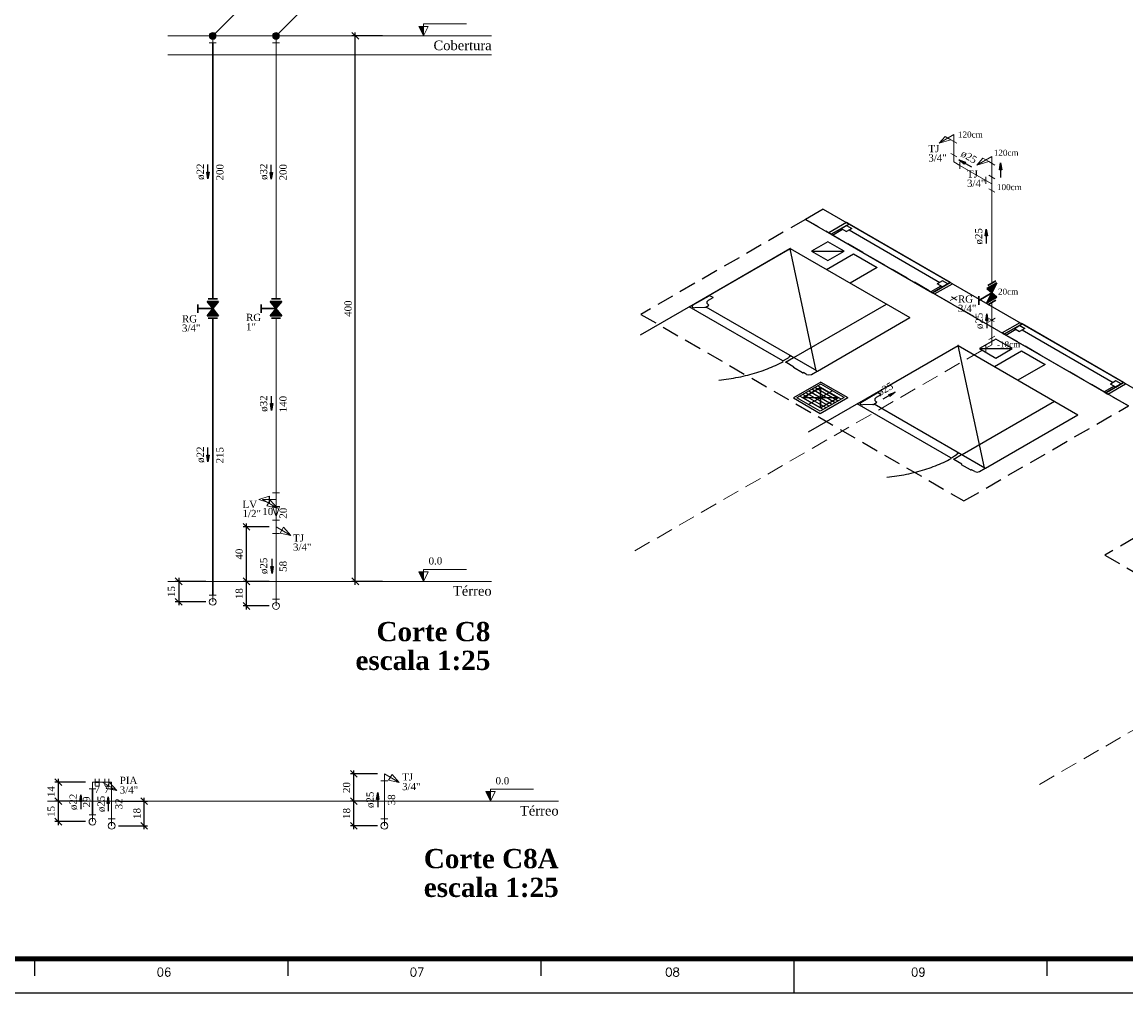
# Model space of a CAD drawing. Header units: millimetres. Extents: x 335 to 91625, y -1 to 84.
# Tile 3 of 38: x 372 to 404, y -1 to 28. Entities that reach past the tile are written whole.
import ezdxf

# ---------------------------------------------------------------- set-up
doc = ezdxf.new("R2010")
doc.units = ezdxf.units.MM
doc.header["$MEASUREMENT"] = 0
doc.linetypes.add('Dashed', pattern=[0.75, 0.5, -0.25])
for name, color, linetype, lineweight in [('AF-Colunas', 7, 'Continuous', 20), ('AF-Conexões', 7, 'Continuous', 20), ('AF-Conexões detalhe', 7, 'Continuous', 20), ('AF-Indicação coluna', 5, 'Continuous', 20), ('AF-Sentido tubo', 7, 'Continuous', 20), ('AF-Textos conexão', 7, 'Continuous', 20), ('AF-Textos tubo', 7, 'Continuous', 20), ('AF-Tubos', 5, 'Continuous', 20), ('AF-Tubos detalhe', 5, 'Continuous', 20), ('AQ-Colunas', 7, 'Continuous', 20), ('AQ-Conexões', 7, 'Continuous', 20), ('AQ-Conexões detalhe', 7, 'Continuous', 20), ('AQ-Indicação coluna', 5, 'Continuous', 20), ('AQ-Sentido tubo', 7, 'Continuous', 20), ('AQ-Textos conexão', 7, 'Continuous', 20), ('AQ-Textos tubo', 7, 'Continuous', 20), ('AQ-Tubos detalhe', 1, 'Continuous', 30), ('DI-Cotas', 7, 'Continuous', 20), ('DI-Eixos', 7, 'Continuous', 20), ('DI-Níveis', 7, 'Continuous', 20), ('DI-Textos', 7, 'Continuous', 20), ('DI-Títulos', 3, 'Continuous', 30), ('Simbolos', 1, 'Continuous', 30), ('SIMBOLOS INT', 8, 'Continuous', 5), ('Simbolos_int', 1, 'Continuous', 30)]:
    doc.layers.add(name, color=color, linetype=linetype, lineweight=lineweight)
doc.layers.add('Margem', color=4, linetype='Continuous')
doc.styles.add('ROMANS', font='ROMANS')
doc.styles.add('TimesNewRoman', font='times.ttf')
doc.styles.add('TimesNewRomanN', font='timesbd.ttf')
doc.dimstyles.get("Standard").update_dxf_attribs({"dimtxt": 0.18, "dimasz": 0.18, "dimexe": 0.18, "dimexo": 0.0625, "dimgap": 0.09, "dimtad": 0, "dimtih": 1, "dimtoh": 1, "dimdec": 4, "dimzin": 0, "dimdsep": 46, "dimtxsty": 'Standard', "dimcen": 0.09, "dimadec": 0, "dimazin": 0, "dimtfac": 1, "dimtdec": 4, "dimtofl": 0, "dimtmove": 0, "dimatfit": 3, "dimfxl": 0, "dimtolj": 1, "dimtzin": 0, "dimarcsym": 0})
doc.dimstyles.new('UM_25.000000', dxfattribs={"dimtxt": 0.18, "dimasz": 0.2, "dimexe": 0.1, "dimexo": 0.2, "dimgap": 0, "dimtad": 1, "dimtih": 1, "dimtoh": 1, "dimdec": 1, "dimlfac": 25, "dimzin": 0, "dimdsep": 46, "dimtxsty": 'Standard', "dimblk": 'CLOSED', "dimblk1": 'CLOSED', "dimblk2": 'CLOSED', "dimcen": 0.09, "dimdle": 0.1, "dimadec": 1, "dimazin": 2, "dimtfac": 1, "dimtdec": 4, "dimtofl": 0, "dimtmove": 0, "dimatfit": 3, "dimldrblk": 'CLOSED', "dimfxl": 0, "dimtolj": 1, "dimarcsym": 0})

# ---------------------------------------------------------------- blocks, each defined once
blk = doc.blocks.new('_OBLIQUE')
at = {"color": 0, "linetype": 'ByBlock', "lineweight": -2}
blk.add_line((-0.5, -0.5), (0.5, 0.5), dxfattribs=at)
blk = doc.blocks.new('*D34')
at = {"layer": 'Defpoints', "color": 0}
for p in [(377.675, 11.557), (376.675, 10.957), (377.675, 10.957)]:
    blk.add_point(p, dxfattribs=at)
at = {"layer": 'DI-Cotas', "color": 0, "linetype": 'Continuous', "lineweight": -2}
for p, q in [((377.475, 11.557), (376.575, 11.557)), ((376.675, 11.657), (376.675, 10.857)), ((377.475, 10.957), (376.575, 10.957))]:
    blk.add_line(p, q, dxfattribs=at)
at = {"layer": 'DI-Cotas', "color": 0, "lineweight": -2, "xscale": 0.2, "yscale": 0.2, "zscale": 0.2}
for p, rotation in [((376.675, 11.557), 90), ((376.675, 10.957), 270)]:
    blk.add_blockref('_OBLIQUE', p, dxfattribs=dict(at, rotation=rotation))
at = {"layer": 'DI-Cotas', "color": 7, "insert": (376.463, 11.257), "char_height": 0.2118, "attachment_point": 5, "rotation": 90, "style": 'TimesNewRoman'}
blk.add_mtext('\\A1;15', dxfattribs=at)
blk = doc.blocks.new('*D35')
at = {"layer": 'Defpoints', "color": 0}
for p in [(377.675, 11.557), (376.675, 10.957), (377.675, 10.957)]:
    blk.add_point(p, dxfattribs=at)
at = {"layer": 'DI-Cotas', "color": 0, "linetype": 'Continuous', "lineweight": -2}
for p, q in [((377.475, 11.557), (376.575, 11.557)), ((376.675, 11.657), (376.675, 10.857)), ((377.475, 10.957), (376.575, 10.957))]:
    blk.add_line(p, q, dxfattribs=at)
at = {"layer": 'DI-Cotas', "color": 0, "lineweight": -2, "xscale": 0.2, "yscale": 0.2, "zscale": 0.2}
for p, rotation in [((376.675, 11.557), 90), ((376.675, 10.957), 270)]:
    blk.add_blockref('_OBLIQUE', p, dxfattribs=dict(at, rotation=rotation))
at = {"layer": 'DI-Cotas', "color": 7, "insert": (376.463, 11.257), "char_height": 0.2118, "attachment_point": 5, "rotation": 90, "style": 'TimesNewRoman'}
blk.add_mtext('\\A1;15', dxfattribs=at)
blk = doc.blocks.new('*D36')
at = {"layer": 'Defpoints', "color": 0}
for p in [(381.858, 27.557), (382.858, 27.557), (382.858, 11.557)]:
    blk.add_point(p, dxfattribs=at)
at = {"layer": 'DI-Cotas', "color": 0, "linetype": 'Continuous', "lineweight": -2}
for p, q in [((382.658, 27.557), (381.758, 27.557)), ((381.858, 11.457), (381.858, 27.657)), ((382.658, 11.557), (381.758, 11.557))]:
    blk.add_line(p, q, dxfattribs=at)
at = {"layer": 'DI-Cotas', "color": 0, "lineweight": -2, "xscale": 0.2, "yscale": 0.2, "zscale": 0.2}
for p, rotation in [((381.858, 27.557), 90), ((381.858, 11.557), 270)]:
    blk.add_blockref('_OBLIQUE', p, dxfattribs=dict(at, rotation=rotation))
at = {"layer": 'DI-Cotas', "color": 7, "insert": (381.646, 19.557), "char_height": 0.2118, "attachment_point": 5, "rotation": 90, "style": 'TimesNewRoman'}
blk.add_mtext('\\A1;400', dxfattribs=at)
blk = doc.blocks.new('*D37')
at = {"color": 0, "lineweight": -2}
for p, q in [((379.331, 11.557), (378.564, 11.557)), ((378.664, 10.737), (378.664, 11.657)), ((379.331, 10.837), (378.564, 10.837))]:
    blk.add_line(p, q, dxfattribs=at)
at = {"layer": 'Defpoints', "color": 0}
for p in [(378.664, 11.557), (379.531, 11.557), (379.531, 10.837)]:
    blk.add_point(p, dxfattribs=at)
at = {"color": 0, "lineweight": -2, "xscale": 0.2, "yscale": 0.2, "zscale": 0.2}
for p, rotation in [((378.664, 11.557), 90), ((378.664, 10.837), 270)]:
    blk.add_blockref('_OBLIQUE', p, dxfattribs=dict(at, rotation=rotation))
at = {"color": 7, "insert": (378.452, 11.197), "char_height": 0.2118, "attachment_point": 5, "rotation": 90, "style": 'TimesNewRoman'}
blk.add_mtext('\\A1;18', dxfattribs=at)
blk = doc.blocks.new('*D38')
at = {"color": 0, "lineweight": -2}
for p, q in [((379.331, 13.157), (378.564, 13.157)), ((378.664, 11.457), (378.664, 13.257)), ((379.331, 11.557), (378.564, 11.557))]:
    blk.add_line(p, q, dxfattribs=at)
at = {"layer": 'Defpoints', "color": 0}
for p in [(378.664, 13.157), (379.531, 13.157), (379.531, 11.557)]:
    blk.add_point(p, dxfattribs=at)
at = {"color": 0, "lineweight": -2, "xscale": 0.2, "yscale": 0.2, "zscale": 0.2}
for p, rotation in [((378.664, 13.157), 90), ((378.664, 11.557), 270)]:
    blk.add_blockref('_OBLIQUE', p, dxfattribs=dict(at, rotation=rotation))
at = {"color": 7, "insert": (378.452, 12.357), "char_height": 0.2118, "attachment_point": 5, "rotation": 90, "style": 'TimesNewRoman'}
blk.add_mtext('\\A1;40', dxfattribs=at)
blk = doc.blocks.new('*D39')
at = {"color": 0, "lineweight": -2}
for p, q in [((373.145, 4.41), (373.145, 5.21)), ((373.945, 5.11), (373.045, 5.11)), ((373.945, 4.51), (373.045, 4.51))]:
    blk.add_line(p, q, dxfattribs=at)
at = {"layer": 'Defpoints', "color": 0}
for p in [(373.145, 5.11), (374.145, 5.11), (374.145, 4.51)]:
    blk.add_point(p, dxfattribs=at)
at = {"color": 0, "lineweight": -2, "xscale": 0.2, "yscale": 0.2, "zscale": 0.2}
for p, rotation in [((373.145, 5.11), 90), ((373.145, 4.51), 270)]:
    blk.add_blockref('_OBLIQUE', p, dxfattribs=dict(at, rotation=rotation))
at = {"color": 7, "insert": (372.933, 4.81), "char_height": 0.2118, "attachment_point": 5, "rotation": 90, "style": 'TimesNewRoman'}
blk.add_mtext('\\A1;15', dxfattribs=at)
blk = doc.blocks.new('*D40')
at = {"color": 0, "lineweight": -2}
for p, q in [((373.945, 5.67), (373.045, 5.67)), ((373.145, 5.01), (373.145, 5.77)), ((373.945, 5.11), (373.045, 5.11))]:
    blk.add_line(p, q, dxfattribs=at)
at = {"layer": 'Defpoints', "color": 0}
for p in [(373.145, 5.67), (374.145, 5.67), (374.145, 5.11)]:
    blk.add_point(p, dxfattribs=at)
at = {"color": 0, "lineweight": -2, "xscale": 0.2, "yscale": 0.2, "zscale": 0.2}
for p, rotation in [((373.145, 5.67), 90), ((373.145, 5.11), 270)]:
    blk.add_blockref('_OBLIQUE', p, dxfattribs=dict(at, rotation=rotation))
at = {"color": 7, "insert": (372.933, 5.39), "char_height": 0.2118, "attachment_point": 5, "rotation": 90, "style": 'TimesNewRoman'}
blk.add_mtext('\\A1;14', dxfattribs=at)
blk = doc.blocks.new('*D41')
at = {"color": 0, "lineweight": -2}
for p, q in [((375.663, 4.29), (375.663, 5.21)), ((374.909, 5.11), (375.763, 5.11)), ((374.909, 4.39), (375.763, 4.39))]:
    blk.add_line(p, q, dxfattribs=at)
at = {"layer": 'Defpoints', "color": 0}
for p in [(374.709, 5.11), (375.663, 5.11), (374.709, 4.39)]:
    blk.add_point(p, dxfattribs=at)
at = {"color": 0, "lineweight": -2, "xscale": 0.2, "yscale": 0.2, "zscale": 0.2}
for p, rotation in [((375.663, 5.11), 90), ((375.663, 4.39), 270)]:
    blk.add_blockref('_OBLIQUE', p, dxfattribs=dict(at, rotation=rotation))
at = {"color": 7, "insert": (375.451, 4.75), "char_height": 0.2118, "attachment_point": 5, "rotation": 90, "style": 'TimesNewRoman'}
blk.add_mtext('\\A1;18', dxfattribs=at)
blk = doc.blocks.new('*D42')
at = {"color": 0, "lineweight": -2}
for p, q in [((381.814, 4.29), (381.814, 5.21)), ((382.511, 5.11), (381.714, 5.11)), ((382.511, 4.39), (381.714, 4.39))]:
    blk.add_line(p, q, dxfattribs=at)
at = {"layer": 'Defpoints', "color": 0}
for p in [(381.814, 5.11), (382.711, 5.11), (382.711, 4.39)]:
    blk.add_point(p, dxfattribs=at)
at = {"color": 0, "lineweight": -2, "xscale": 0.2, "yscale": 0.2, "zscale": 0.2}
for p, rotation in [((381.814, 5.11), 90), ((381.814, 4.39), 270)]:
    blk.add_blockref('_OBLIQUE', p, dxfattribs=dict(at, rotation=rotation))
at = {"color": 7, "insert": (381.602, 4.75), "char_height": 0.2118, "attachment_point": 5, "rotation": 90, "style": 'TimesNewRoman'}
blk.add_mtext('\\A1;18', dxfattribs=at)
blk = doc.blocks.new('*D43')
at = {"color": 0, "lineweight": -2}
for p, q in [((382.511, 5.91), (381.714, 5.91)), ((381.814, 5.01), (381.814, 6.01)), ((382.511, 5.11), (381.714, 5.11))]:
    blk.add_line(p, q, dxfattribs=at)
at = {"layer": 'Defpoints', "color": 0}
for p in [(381.814, 5.91), (382.711, 5.91), (382.711, 5.11)]:
    blk.add_point(p, dxfattribs=at)
at = {"color": 0, "lineweight": -2, "xscale": 0.2, "yscale": 0.2, "zscale": 0.2}
for p, rotation in [((381.814, 5.91), 90), ((381.814, 5.11), 270)]:
    blk.add_blockref('_OBLIQUE', p, dxfattribs=dict(at, rotation=rotation))
at = {"color": 7, "insert": (381.602, 5.51), "char_height": 0.2118, "attachment_point": 5, "rotation": 90, "style": 'TimesNewRoman'}
blk.add_mtext('\\A1;20', dxfattribs=at)

msp = doc.modelspace()

# ---------------------------------------------------------------- hatches: boundary and pattern name
at = {"layer": 'DI-Níveis', "linetype": 'Continuous'}
for points in [[(383.8577, 27.5568), (383.8577, 27.8368), (383.7177, 27.8368), (383.8577, 27.5568)], [(383.8577, 11.5568), (383.8577, 11.8368), (383.7177, 11.8368), (383.8577, 11.5568)], [(385.8233, 5.1097), (385.8233, 5.3897), (385.6833, 5.3897), (385.8233, 5.1097)]]:
    msp.add_hatch(color=256, dxfattribs=at).paths.add_polyline_path(points)
at = {"layer": 'Simbolos', "linetype": 'Continuous'}
for points in [[(400.6749, 20.3126), (400.3839, 20.1446), (400.5286, 20.0181)], [(377.6736, 19.5568), (377.8426, 19.7668), (377.5066, 19.7668)], [(379.5296, 19.5568), (379.6986, 19.7668), (379.3626, 19.7668)], [(400.5286, 20.0181), (400.6749, 19.8926), (400.3839, 19.7246)], [(377.8426, 19.3468), (377.5066, 19.3468), (377.6736, 19.5568)], [(379.6986, 19.3468), (379.3626, 19.3468), (379.5296, 19.5568)]]:
    msp.add_hatch(color=256, dxfattribs=at).paths.add_polyline_path(points)

# ---------------------------------------------------------------- linework, layer by layer
at = {"color": 7}
for p, q in [((395.5856, 22.476), (395.0636, 22.174)), ((395.5856, 22.476), (405.0606, 17.005)), ((395.0636, 22.174), (404.5386, 16.704)), ((396.2716, 22.08), (395.7496, 21.778)), ((395.8196, 21.738), (396.3416, 22.039)), ((396.3416, 22.039), (395.8196, 21.738)), ((396.1126, 21.907), (396.3416, 22.039)), ((396.2716, 22.08), (396.3416, 22.039)), ((396.3416, 22.039), (396.2716, 22.08)), ((399.3116, 20.325), (396.3416, 22.039)), ((395.8606, 21.714), (395.7496, 21.778)), ((395.7496, 21.778), (395.8196, 21.738)), ((395.8196, 21.738), (398.7886, 20.023)), ((395.8606, 21.714), (396.1546, 21.883)), ((396.2716, 21.999), (396.1126, 21.907)), ((396.1126, 21.907), (396.2666, 21.819)), ((396.1126, 21.907), (396.1546, 21.883)), ((396.4246, 21.91), (396.2666, 21.819)), ((396.2716, 21.999), (396.4246, 21.91)), ((396.3446, 21.864), (399.0076, 20.326)), ((395.2376, 21.243), (396.2016, 21.241)), ((399.0386, 20.218), (398.7446, 20.049)), ((399.3116, 20.325), (398.7886, 20.023)), ((398.7886, 20.023), (399.3116, 20.325)), ((398.8516, 19.987), (399.3736, 20.289)), ((399.0876, 20.373), (398.9296, 20.281)), ((399.0826, 20.193), (398.9296, 20.281)), ((399.0386, 20.218), (399.0826, 20.193)), ((399.0826, 20.193), (399.3116, 20.325)), ((399.2406, 20.284), (399.0826, 20.193)), ((399.2406, 20.284), (399.0876, 20.373)), ((399.3736, 20.289), (399.3116, 20.325)), ((399.3736, 20.289), (399.3116, 20.325)), ((398.7446, 20.049), (398.8516, 19.987)), ((398.7886, 20.023), (398.8516, 19.987)), ((401.3556, 19.144), (400.8336, 18.843)), ((401.3556, 19.144), (401.4206, 19.107)), ((401.4206, 19.107), (401.3556, 19.144)), ((400.9406, 18.781), (400.8336, 18.843)), ((400.8336, 18.843), (400.8986, 18.805)), ((400.8986, 18.805), (401.4206, 19.107)), ((401.4206, 19.107), (400.8986, 18.805)), ((400.8986, 18.805), (403.8736, 17.088)), ((400.9406, 18.781), (401.2336, 18.951)), ((401.1926, 18.975), (401.4206, 19.107)), ((401.3506, 19.066), (401.1926, 18.975)), ((401.1926, 18.975), (401.3456, 18.886)), ((401.1926, 18.975), (401.2336, 18.951)), ((401.5036, 18.978), (401.3456, 18.886)), ((401.3506, 19.066), (401.5036, 18.978)), ((404.3956, 17.389), (401.4206, 19.107)), ((401.4236, 18.931), (404.0916, 17.391)), ((400.1656, 18.385), (401.1276, 18.385)), ((395.5156, 17.404), (394.7096, 16.939)), ((395.5156, 17.344), (394.8136, 16.939)), ((395.9366, 16.798), (395.2526, 17.193)), ((396.0196, 16.846), (395.3356, 17.241)), ((396.1126, 16.9), (395.4296, 17.295)), ((395.5076, 16.647), (395.5076, 17.244)), ((395.5076, 17.244), (395.5076, 16.647)), ((395.5156, 17.404), (396.3026, 16.95)), ((396.1986, 16.95), (395.5156, 17.344)), ((404.1176, 17.286), (403.8236, 17.116)), ((404.3956, 17.389), (403.8736, 17.088)), ((403.8736, 17.088), (404.3956, 17.389)), ((403.9356, 17.052), (404.4576, 17.353)), ((404.1726, 17.437), (404.0136, 17.346)), ((404.1666, 17.257), (404.0136, 17.346)), ((404.1176, 17.286), (404.1666, 17.257)), ((404.1666, 17.257), (404.3956, 17.389)), ((404.3256, 17.349), (404.1666, 17.257)), ((404.3256, 17.349), (404.1726, 17.437)), ((404.4576, 17.353), (404.3956, 17.389)), ((404.4576, 17.353), (404.3956, 17.389)), ((394.7096, 16.939), (395.4976, 16.485)), ((395.4976, 16.545), (394.8136, 16.939)), ((395.5826, 16.594), (394.8996, 16.989)), ((395.6716, 16.645), (394.9876, 17.04)), ((396.0246, 16.945), (394.9906, 16.945)), ((396.0246, 16.945), (394.9906, 16.945)), ((395.7566, 16.695), (395.0736, 17.089)), ((395.8556, 17.148), (395.1546, 16.743)), ((395.8426, 16.744), (395.1596, 17.139)), ((395.4976, 16.485), (396.3026, 16.95)), ((396.1986, 16.95), (395.4976, 16.545)), ((403.8236, 17.116), (403.9356, 17.052)), ((403.8736, 17.088), (403.9356, 17.052))]:
    msp.add_line(p, q, dxfattribs=at)
at = {"color": 8}
for p, q in [((391.6496, 19.612), (394.6116, 21.322)), ((391.6496, 19.612), (394.6086, 21.321)), ((394.6116, 21.322), (398.1266, 19.293)), ((395.3826, 17.736), (394.6186, 21.315)), ((391.7536, 19.654), (392.2366, 19.933)), ((392.3456, 19.87), (392.2106, 19.792)), ((392.2706, 19.935), (392.3486, 19.89)), ((390.2236, 18.789), (391.7686, 19.681)), ((394.4036, 18.022), (391.6496, 19.612)), ((392.1096, 19.593), (391.8156, 19.576)), ((392.1406, 19.599), (392.2206, 19.645)), ((395.3956, 17.728), (392.1486, 19.603)), ((392.2056, 19.675), (392.2186, 19.668)), ((394.7256, 18.124), (397.4376, 19.69)), ((395.4136, 17.727), (398.1266, 19.293)), ((396.5806, 16.765), (399.5426, 18.475)), ((396.5806, 16.765), (399.5396, 18.474)), ((399.5426, 18.475), (403.0546, 16.447)), ((400.3136, 14.889), (399.5446, 18.471)), ((394.6006, 18.154), (394.5746, 18.139)), ((394.5746, 18.139), (394.5906, 18.13)), ((394.5956, 18.157), (394.5906, 18.16)), ((394.5906, 18.16), (394.6006, 18.154)), ((394.5986, 18.165), (394.5956, 18.163)), ((394.6056, 18.169), (394.5986, 18.165)), ((394.6086, 18.171), (394.6056, 18.169)), ((394.6116, 18.172), (394.6166, 18.169)), ((394.6166, 18.169), (394.6376, 18.157)), ((394.6396, 18.156), (394.6476, 18.16)), ((394.5016, 18.073), (394.4136, 18.022)), ((394.4816, 17.989), (394.7126, 18.123)), ((394.7206, 17.845), (394.4836, 17.982)), ((394.5856, 18.121), (394.5016, 18.073)), ((394.7096, 17.839), (394.7206, 17.845)), ((394.9726, 17.676), (394.7126, 17.826)), ((395.0086, 17.679), (394.9986, 17.673)), ((395.0966, 17.628), (395.0086, 17.679)), ((395.2376, 17.628), (395.4066, 17.725)), ((396.6846, 16.807), (397.1676, 17.086)), ((397.2716, 17.026), (397.1366, 16.948)), ((397.2016, 17.088), (397.2716, 17.047)), ((399.6596, 15.276), (402.3716, 16.842)), ((395.1546, 15.942), (396.6996, 16.834)), ((399.3316, 15.177), (396.5806, 16.765)), ((397.0426, 16.744), (396.7446, 16.731)), ((397.0686, 16.753), (397.1496, 16.8)), ((400.3296, 14.88), (397.0766, 16.758)), ((397.1396, 16.827), (397.1526, 16.819)), ((400.3426, 14.881), (403.0546, 16.447)), ((399.4336, 15.226), (399.3446, 15.175)), ((399.4126, 15.142), (399.6436, 15.276)), ((399.5166, 15.274), (399.4336, 15.226)), ((399.5316, 15.307), (399.5056, 15.292)), ((399.5056, 15.292), (399.5186, 15.285)), ((399.5186, 15.315), (399.5246, 15.312)), ((399.5266, 15.319), (399.5246, 15.318)), ((399.5296, 15.309), (399.5246, 15.312)), ((399.5246, 15.312), (399.5296, 15.309)), ((399.5346, 15.324), (399.5266, 15.319)), ((399.5376, 15.325), (399.5346, 15.324)), ((399.5396, 15.327), (399.5446, 15.324)), ((399.5446, 15.324), (399.5656, 15.312)), ((399.5656, 15.312), (399.5736, 15.316)), ((399.6516, 14.998), (399.4146, 15.135)), ((399.6406, 14.992), (399.6516, 14.998)), ((399.9056, 14.827), (399.6406, 14.98)), ((399.9376, 14.833), (399.9266, 14.827)), ((400.0286, 14.781), (399.9376, 14.833)), ((400.1686, 14.781), (400.3376, 14.878))]:
    msp.add_line(p, q, dxfattribs=at)
at = {"color": 7, "linetype": 'Dashed'}
for p, q in [((407.9836, 14.715), (403.8476, 12.327)), ((403.8476, 12.327), (413.1536, 6.954))]:
    msp.add_line(p, q, dxfattribs=at)
msp.add_lwpolyline([(404.5386, 16.704), (395.0636, 22.174), (390.2386, 19.389), (399.7136, 13.918), (404.5386, 16.704)], dxfattribs=at)
at = {"color": 7}
for points in [[(396.2016, 21.241), (395.7176, 21.52), (395.2376, 21.243), (395.7206, 20.964), (396.2016, 21.241)], [(401.1276, 18.385), (400.6466, 18.663), (400.1656, 18.385), (400.6466, 18.108), (401.1276, 18.385)], [(395.5076, 16.647), (396.0246, 16.945), (395.5076, 17.244), (394.9906, 16.945), (395.5076, 16.647)]]:
    msp.add_lwpolyline(points, close=True, dxfattribs=at)
at = {"color": 8}
for points in [[(394.6256, 21.319), (394.6186, 21.321), (394.6116, 21.319)], [(395.6766, 20.707), (396.4716, 21.166), (397.1676, 20.764), (396.3726, 20.305)], [(392.2056, 19.795), (392.1676, 19.757), (392.1676, 19.714), (392.2056, 19.676)], [(392.2696, 19.934), (392.2526, 19.939), (392.2346, 19.934)], [(392.3476, 19.87), (392.3546, 19.879), (392.3476, 19.889)], [(391.7526, 19.655), (391.7376, 19.604), (391.8146, 19.578)], [(392.1106, 19.593), (392.1256, 19.596), (392.1376, 19.601)], [(392.2176, 19.648), (392.2246, 19.657), (392.2176, 19.667)], [(399.5516, 18.475), (399.5446, 18.477), (399.5376, 18.475)], [(394.5896, 18.161), (394.5896, 18.161), (394.5896, 18.161)], [(394.5946, 18.164), (394.5946, 18.164), (394.5946, 18.164)], [(394.5946, 18.164), (394.5946, 18.164), (394.5946, 18.164)], [(394.5976, 18.165), (394.5976, 18.165), (394.5976, 18.165)], [(394.5976, 18.165), (394.5976, 18.165), (394.5976, 18.165)], [(394.5996, 18.155), (394.5996, 18.155), (394.5996, 18.155)], [(394.6056, 18.17), (394.6056, 18.17), (394.6056, 18.17)], [(394.6056, 18.17), (394.6056, 18.17), (394.6056, 18.17)], [(394.6066, 18.172), (394.6066, 18.172), (394.6066, 18.172)], [(394.6076, 18.171), (394.6076, 18.171), (394.6076, 18.171)], [(394.6366, 18.158), (394.6366, 18.158), (394.6366, 18.158)], [(400.6076, 17.86), (401.4026, 18.319), (402.0936, 17.92), (401.2986, 17.461)], [(392.5266, 17.459), (392.5996, 17.467), (392.6716, 17.476), (392.7426, 17.486), (392.8146, 17.496), (392.8846, 17.508), (392.9556, 17.52), (393.0256, 17.533), (393.0956, 17.547), (393.1646, 17.561), (393.2336, 17.576), (393.3016, 17.592), (393.3696, 17.609), (393.4366, 17.627), (393.5026, 17.645), (393.5686, 17.664), (393.6336, 17.684), (393.6986, 17.704), (393.7616, 17.726), (393.8246, 17.747), (393.8876, 17.77), (393.9486, 17.793), (394.0096, 17.817), (394.0696, 17.842), (394.1286, 17.868), (394.1866, 17.894), (394.2446, 17.92), (394.3006, 17.948), (394.3566, 17.975), (394.4106, 18.004)], [(394.4026, 18.022), (394.4086, 18.02), (394.4146, 18.022)], [(394.4826, 17.989), (394.4806, 17.985), (394.4826, 17.981)], [(394.5866, 18.121), (394.5896, 18.124), (394.5866, 18.128)], [(394.7126, 17.838), (394.7086, 17.832), (394.7126, 17.826)], [(394.9726, 17.676), (394.9826, 17.674), (394.9926, 17.676)], [(395.0986, 17.629), (395.1676, 17.612), (395.2366, 17.629)], [(397.1396, 16.947), (397.1016, 16.909), (397.1016, 16.865), (397.1396, 16.827)], [(397.2006, 17.087), (397.1836, 17.092), (397.1656, 17.087)], [(397.2706, 17.027), (397.2776, 17.037), (397.2706, 17.047)], [(396.6836, 16.808), (396.6686, 16.757), (396.7456, 16.731)], [(397.0446, 16.745), (397.0586, 16.747), (397.0716, 16.752)], [(397.1516, 16.799), (397.1586, 16.809), (397.1516, 16.819)], [(399.5156, 15.275), (399.5186, 15.279), (399.5156, 15.283)], [(399.5186, 15.315), (399.5186, 15.315), (399.5186, 15.315)], [(399.5236, 15.318), (399.5236, 15.318), (399.5236, 15.318)], [(399.5236, 15.318), (399.5236, 15.318), (399.5236, 15.318)], [(399.5256, 15.32), (399.5256, 15.32), (399.5256, 15.32)], [(399.5256, 15.32), (399.5256, 15.32), (399.5256, 15.32)], [(399.5286, 15.31), (399.5286, 15.31), (399.5286, 15.31)], [(399.5336, 15.324), (399.5336, 15.324), (399.5336, 15.324)], [(399.5336, 15.324), (399.5336, 15.324), (399.5336, 15.324)], [(399.5356, 15.326), (399.5356, 15.326), (399.5356, 15.326)], [(399.5366, 15.326), (399.5366, 15.326), (399.5366, 15.326)], [(399.5646, 15.313), (399.5646, 15.313), (399.5646, 15.313)], [(397.4556, 14.613), (397.5276, 14.622), (397.5996, 14.631), (397.6716, 14.64), (397.7426, 14.651), (397.8136, 14.662), (397.8846, 14.674), (397.9546, 14.687), (398.0236, 14.701), (398.0936, 14.716), (398.1616, 14.731), (398.2306, 14.747), (398.2976, 14.764), (398.3646, 14.781), (398.4316, 14.8), (398.4976, 14.819), (398.5626, 14.838), (398.6266, 14.859), (398.6906, 14.88), (398.7536, 14.902), (398.8156, 14.925), (398.8776, 14.948), (398.9386, 14.972), (398.9986, 14.997), (399.0576, 15.022), (399.1156, 15.048), (399.1726, 15.075), (399.2296, 15.102), (399.2846, 15.13), (399.3396, 15.158)], [(399.3306, 15.176), (399.3366, 15.175), (399.3436, 15.176)], [(399.4136, 15.142), (399.4116, 15.138), (399.4136, 15.134)], [(399.6416, 14.992), (399.6366, 14.987), (399.6416, 14.981)], [(399.9066, 14.828), (399.9166, 14.825), (399.9266, 14.828)], [(400.0296, 14.782), (400.0986, 14.765), (400.1676, 14.782)]]:
    msp.add_lwpolyline(points, dxfattribs=at)
at = {"color": 7}
msp.add_lwpolyline([(396.0246, 16.945), (395.5076, 16.647), (394.9906, 16.945), (395.5076, 17.244), (396.0246, 16.945)], dxfattribs=at)
at = {"layer": 'AF-Colunas', "linetype": 'Continuous'}
for p, q in [((379.6014, 27.6275), (380.662, 28.6882)), ((379.5306, 27.5568), (379.5306, 27.3568)), ((379.4306, 27.3568), (379.6306, 27.3568))]:
    msp.add_line(p, q, dxfattribs=at)
at = {"layer": 'AF-Colunas', "linetype": 'Continuous', "const_width": 0.1}
msp.add_lwpolyline([(379.5806, 27.5568, 1), (379.4806, 27.5568, 1)], format="xyb", close=True, dxfattribs=at)
at = {"layer": 'AF-Colunas', "linetype": 'Continuous'}
msp.add_circle((379.5306, 27.5568), 0.1, dxfattribs=at)
at = {"layer": 'AF-Conexões', "linetype": 'Continuous'}
for p, q in [((400.3562, 18.4986), (400.3562, 18.2986)), ((400.5294, 18.4986), (400.3562, 18.3986)), ((400.616, 18.7486), (400.4428, 18.6486)), ((400.5294, 18.4986), (400.5294, 18.6986)), ((374.6092, 4.5897), (374.8092, 4.5897)), ((374.7092, 4.3897), (374.7092, 4.5897)), ((382.6106, 4.5897), (382.8106, 4.5897)), ((382.7106, 4.3897), (382.7106, 4.5897))]:
    msp.add_line(p, q, dxfattribs=at)
for centre in [(374.7092, 4.3897), (382.7106, 4.3897)]:
    msp.add_circle(centre, 0.1, dxfattribs=at)
at = {"layer": 'AF-Conexões detalhe', "linetype": 'Continuous'}
for p, q in [((399.4189, 24.6599), (398.9859, 24.4099)), ((399.4189, 24.6599), (399.4189, 24.4599)), ((399.1591, 24.6099), (398.9859, 24.4099)), ((399.3323, 24.5099), (398.9859, 24.4099)), ((399.3323, 24.5099), (399.1591, 24.6099)), ((399.5055, 24.4099), (399.3323, 24.5099)), ((399.5055, 24.0099), (399.3323, 24.1099)), ((399.4189, 23.8599), (399.4189, 24.0599)), ((400.5294, 24.0186), (400.0964, 23.7686)), ((400.2696, 23.9686), (400.0964, 23.7686)), ((400.4428, 23.8686), (400.2696, 23.9686)), ((400.5294, 24.0186), (400.5294, 23.8186)), ((399.4189, 23.8599), (399.5921, 23.7599)), ((399.5921, 23.8599), (399.5921, 23.6599)), ((400.4428, 23.8686), (400.0964, 23.7686)), ((400.616, 23.7686), (400.4428, 23.8686)), ((400.3562, 23.4186), (400.3562, 23.2186)), ((400.5294, 23.2186), (400.3562, 23.3186)), ((400.616, 23.3686), (400.4428, 23.4686)), ((400.5294, 23.2186), (400.5294, 23.4186)), ((400.616, 22.9686), (400.4428, 23.0686)), ((400.5294, 23.2186), (400.5294, 23.0186)), ((379.3306, 14.0568), (379.0306, 13.9568)), ((379.3306, 13.8568), (379.0306, 13.9568)), ((379.1374, 13.9568), (379.3374, 13.9568)), ((379.1374, 13.9568), (379.5704, 13.7068)), ((379.3606, 13.9434), (379.2606, 13.7702)), ((379.3306, 14.0568), (379.3306, 13.8568)), ((379.5306, 13.9568), (379.3306, 13.9568)), ((379.3374, 14.0568), (379.3374, 13.8568)), ((379.3606, 13.9434), (379.5704, 13.7068)), ((379.4306, 14.1568), (379.6306, 14.1568)), ((379.5306, 13.9568), (379.5306, 14.1568)), ((379.5306, 13.9568), (379.5306, 13.7568)), ((379.2606, 13.7702), (379.5704, 13.7068)), ((379.4306, 13.7568), (379.6306, 13.7568)), ((379.4306, 13.7568), (379.5306, 13.4568)), ((379.6306, 13.7568), (379.5306, 13.4568)), ((379.4306, 13.3568), (379.6306, 13.3568)), ((379.5306, 13.1568), (379.5306, 13.3568)), ((379.4306, 12.9568), (379.6306, 12.9568)), ((379.5306, 13.1568), (379.5306, 12.9568)), ((379.5306, 13.1568), (379.9637, 12.9068)), ((379.7539, 13.1434), (379.6539, 12.9702)), ((379.6539, 12.9702), (379.9637, 12.9068)), ((379.7539, 13.1434), (379.9637, 12.9068)), ((379.4306, 11.0368), (379.6306, 11.0368)), ((379.5306, 10.8368), (379.5306, 11.0368)), ((382.7106, 5.9097), (382.7106, 5.7097)), ((382.7106, 5.9097), (383.1436, 5.6597)), ((382.9338, 5.8963), (382.8338, 5.7231)), ((382.9338, 5.8963), (383.1436, 5.6597)), ((374.5092, 5.7697), (374.5092, 5.5697)), ((374.7092, 5.6697), (374.5092, 5.6697)), ((374.7092, 5.6697), (374.7092, 5.4697)), ((382.6106, 5.7097), (382.8106, 5.7097)), ((382.8338, 5.7231), (383.1436, 5.6597)), ((374.6092, 5.4697), (374.8092, 5.4697))]:
    msp.add_line(p, q, dxfattribs=at)
msp.add_circle((379.5306, 10.8368), 0.1, dxfattribs=at)
at = {"layer": 'AF-Indicação coluna'}
msp.add_line((379.5306, 27.5568), (380.7822, 28.8084), dxfattribs=at)
at = {"layer": 'AF-Tubos', "linetype": 'Dashed'}
for p, q in [((390.06, 12.4541), (400.3562, 18.3986)), ((401.9282, 5.602), (412.2244, 11.5465))]:
    msp.add_line(p, q, dxfattribs=at)
at = {"layer": 'AF-Tubos detalhe'}
for p, q in [((379.5306, 27.3568), (379.5306, 19.8398)), ((399.4189, 24.0599), (399.4189, 24.4599)), ((400.3562, 23.3186), (399.5921, 23.7599)), ((400.5294, 23.4186), (400.5294, 23.8186)), ((400.5294, 20.3016), (400.5294, 23.0186)), ((400.5294, 18.6986), (400.5294, 19.7356)), ((379.5306, 19.2738), (379.5306, 14.1568)), ((379.3306, 13.9568), (379.3374, 13.9568)), ((379.5306, 13.7568), (379.5306, 13.3568)), ((379.5306, 12.9568), (379.5306, 11.0368)), ((374.5092, 5.6697), (374.627, 5.6697)), ((382.7106, 4.5897), (382.7106, 5.7097)), ((374.7092, 4.5897), (374.7092, 5.4697))]:
    msp.add_line(p, q, dxfattribs=at)
at = {"layer": 'AQ-Colunas', "linetype": 'Continuous'}
for p, q in [((377.7454, 27.6275), (378.806, 28.6882)), ((377.6746, 27.5568), (377.6746, 27.3568)), ((377.5746, 27.3568), (377.7746, 27.3568))]:
    msp.add_line(p, q, dxfattribs=at)
at = {"layer": 'AQ-Colunas', "linetype": 'Continuous', "const_width": 0.1}
msp.add_lwpolyline([(377.7246, 27.5568, 1), (377.6246, 27.5568, 1)], format="xyb", close=True, dxfattribs=at)
at = {"layer": 'AQ-Colunas', "linetype": 'Continuous'}
msp.add_circle((377.6746, 27.5568), 0.1, dxfattribs=at)
at = {"layer": 'AQ-Conexões', "linetype": 'Continuous'}
for p, q in [((377.5746, 11.1568), (377.7746, 11.1568)), ((377.6746, 10.9568), (377.6746, 11.1568)), ((374.0449, 4.7097), (374.2449, 4.7097)), ((374.1449, 4.5097), (374.1449, 4.7097))]:
    msp.add_line(p, q, dxfattribs=at)
for centre in [(377.6746, 10.9568), (374.1449, 4.5097)]:
    msp.add_circle(centre, 0.1, dxfattribs=at)
at = {"layer": 'AQ-Conexões detalhe', "linetype": 'Continuous'}
for p, q in [((374.1449, 5.6697), (374.1449, 5.4697)), ((374.1449, 5.6697), (374.3449, 5.6697)), ((374.227, 5.7697), (374.227, 5.5697)), ((374.427, 5.6697), (374.227, 5.6697)), ((374.3449, 5.7697), (374.3449, 5.5697)), ((374.427, 5.6697), (374.627, 5.6697)), ((374.427, 5.6697), (374.86, 5.4197)), ((374.6502, 5.6563), (374.5502, 5.4831)), ((374.627, 5.7697), (374.627, 5.5697)), ((374.6502, 5.6563), (374.86, 5.4197)), ((374.0449, 5.4697), (374.2449, 5.4697)), ((374.5502, 5.4831), (374.86, 5.4197))]:
    msp.add_line(p, q, dxfattribs=at)
at = {"layer": 'AQ-Indicação coluna'}
msp.add_line((377.6746, 27.5568), (378.9262, 28.8084), dxfattribs=at)
at = {"layer": 'AQ-Tubos detalhe'}
for p, q in [((377.6746, 27.3568), (377.6746, 19.8398)), ((377.6746, 19.2738), (377.6746, 11.1568)), ((374.3449, 5.6697), (374.227, 5.6697)), ((374.1449, 4.7097), (374.1449, 5.4697))]:
    msp.add_line(p, q, dxfattribs=at)
at = {"layer": 'DI-Eixos'}
for p, q in [((376.3569, 27.5568), (385.8577, 27.5568)), ((376.3569, 26.9968), (385.8577, 26.9968)), ((376.3569, 11.5568), (385.8577, 11.5568)), ((372.8272, 5.1097), (387.8233, 5.1097))]:
    msp.add_line(p, q, dxfattribs=at)
at = {"layer": 'DI-Níveis', "linetype": 'Continuous'}
for points in [[(383.8577, 27.5568), (383.9977, 27.8368), (383.7177, 27.8368), (383.8577, 27.5568), (383.8577, 27.9068), (385.1177, 27.9068)], [(383.8577, 11.5568), (383.9977, 11.8368), (383.7177, 11.8368), (383.8577, 11.5568), (383.8577, 11.9068), (385.1177, 11.9068)], [(385.8233, 5.1097), (385.9633, 5.3897), (385.6833, 5.3897), (385.8233, 5.1097), (385.8233, 5.4597), (387.0833, 5.4597)]]:
    msp.add_lwpolyline(points, dxfattribs=at)
at = {"layer": 'Margem', "lineweight": 100}
msp.add_line((481.8344, 0.4869), (337.8344, 0.4869), dxfattribs=at)
at = {"layer": 'Margem', "color": 1}
for p, q in [((372.4594, -0.0131), (372.4594, 0.4869)), ((379.8844, -0.0131), (379.8844, 0.4869)), ((387.3094, -0.0131), (387.3094, 0.4869)), ((394.7344, -0.5131), (394.7344, 0.4869)), ((402.1594, -0.0131), (402.1594, 0.4869)), ((335.3344, -0.5131), (482.8344, -0.5131))]:
    msp.add_line(p, q, dxfattribs=at)
at = {"layer": 'Simbolos'}
for p, q in [((400.6749, 20.3126), (400.3839, 20.1446)), ((400.3839, 20.1446), (400.5294, 20.0186)), ((400.6463, 20.3691), (400.4134, 20.2346)), ((400.6749, 20.3126), (400.5286, 20.0181)), ((377.8426, 19.7668), (377.5066, 19.7668)), ((377.5066, 19.7668), (377.6736, 19.5568)), ((377.8426, 19.7668), (377.6736, 19.5568)), ((379.6986, 19.7668), (379.3626, 19.7668)), ((379.3626, 19.7668), (379.5296, 19.5568)), ((379.6656, 19.8398), (379.3966, 19.8398)), ((379.6986, 19.7668), (379.5296, 19.5568)), ((400.5286, 20.0181), (400.1484, 19.7986)), ((400.1484, 19.6726), (400.1484, 19.9246)), ((400.3839, 19.7246), (400.5286, 20.0181)), ((400.6749, 19.8926), (400.3839, 19.7246)), ((400.6463, 19.8031), (400.4134, 19.6686)), ((400.6749, 19.8926), (400.5286, 20.0181)), ((377.2346, 19.6828), (377.2346, 19.4308)), ((377.6736, 19.5568), (377.2346, 19.5568)), ((377.5066, 19.3468), (377.6746, 19.5568)), ((377.8426, 19.3468), (377.6736, 19.5568)), ((379.0906, 19.6828), (379.0906, 19.4308)), ((379.5296, 19.5568), (379.0906, 19.5568)), ((379.3626, 19.3468), (379.5306, 19.5568)), ((379.6986, 19.3468), (379.5296, 19.5568)), ((377.8426, 19.3468), (377.5066, 19.3468)), ((379.6986, 19.3468), (379.3626, 19.3468)), ((379.6656, 19.2738), (379.3966, 19.2738))]:
    msp.add_line(p, q, dxfattribs=at)
at = {"layer": 'SIMBOLOS INT', "linetype": 'Continuous'}
for p, q in [((399.5146, 19.915), (399.3126, 19.798)), ((399.4186, 19.86), (399.3456, 19.902)), ((399.3456, 19.902), (399.5046, 19.81)), ((399.4186, 19.86), (399.5146, 19.915)), ((400.6256, 19.274), (400.4226, 19.157)), ((400.6026, 19.177), (400.4436, 19.268)), ((400.5296, 19.219), (400.6256, 19.274)), ((400.5296, 19.219), (400.6026, 19.177))]:
    msp.add_line(p, q, dxfattribs=at)
at = {"layer": 'Simbolos_int'}
for p, q in [((377.8096, 19.8398), (377.5406, 19.8398)), ((377.8096, 19.2738), (377.5406, 19.2738))]:
    msp.add_line(p, q, dxfattribs=at)

# ---------------------------------------------------------------- texts
at = {"char_height": 0.1765, "attachment_point": 7, "line_spacing_factor": 0.798, "style": 'TimesNewRoman'}
for s, insert, width in [('120cm', (399.5396, 24.5723), 1.453207), ('120cm', (400.5906, 24.0373), 1.453207), ('100cm', (400.6836, 23.0303), 1.453207), ('20cm', (400.7146, 19.9643), 1.185921), ('-18cm', (400.6836, 18.4183), 1.362382)]:
    msp.add_mtext(s, dxfattribs=dict(at, insert=insert, width=width))
at = {"layer": 'AF-Textos conexão', "char_height": 0.2118, "attachment_point": 7, "line_spacing_factor": 0.798, "style": 'TimesNewRoman'}
for s, insert, width in [('TJ', (398.6696, 24.1429), 0.580339), ('3/4"', (398.6696, 23.8679), 0.98233), ('TJ', (399.8026, 23.3999), 0.580339), ('3/4"', (399.8026, 23.1249), 0.98233), ('RG', (399.5376, 19.7299), 0.806813), ('RG', (378.6518, 19.1907), 0.806813), ('3/4"', (399.5376, 19.4549), 0.98233), ('1"', (378.6518, 18.9187), 0.529383), ('LV', (378.5498, 13.7057), 0.772842), ('1/2"', (378.5498, 13.4407), 0.98233), ('TJ', (380.0298, 12.7177), 0.580339), ('3/4"', (380.0298, 12.4527), 0.98233), ('TJ', (383.23, 5.7156), 0.50832), ('3/4"', (383.23, 5.4306), 1.01664)]:
    msp.add_mtext(s, dxfattribs=dict(at, insert=insert, width=width))
at = {"layer": 'AF-Textos tubo', "char_height": 0.2118, "attachment_point": 8, "line_spacing_factor": 0.798, "style": 'TimesNewRoman'}
for s, insert, width, rotation in [('ø25', (399.8026, 23.9105), 0.874755, 329.9942), ('ø32', (379.2849, 23.5718), 0.874755, 90.00021), ('ø25', (400.2637, 21.677), 0.874755, 90.00021), ('ø25', (400.2787, 19.197), 0.874755, 90.00021), ('ø25', (397.4607, 17.0965), 0.874755, 30.00007), ('ø32', (379.2849, 16.7718), 0.874755, 90.00021), ('ø25', (379.2849, 12.0118), 0.874755, 90.00021), ('ø25', (374.5171, 5.0297), 0.76248, 90.00021), ('ø25', (382.4081, 5.1497), 0.76248, 90.00021)]:
    msp.add_mtext(s, dxfattribs=dict(at, insert=insert, width=width, rotation=rotation))
at = {"layer": 'AQ-Textos conexão', "char_height": 0.2118, "attachment_point": 7, "line_spacing_factor": 0.798, "style": 'TimesNewRoman'}
for s, insert, width in [('3/4"', (376.7718, 18.8767), 0.98233), ('RG', (376.7718, 19.1487), 0.806813), ('PIA', (374.947, 5.6156), 0.76248), ('3/4"', (374.947, 5.3306), 1.01664)]:
    msp.add_mtext(s, dxfattribs=dict(at, insert=insert, width=width))
at = {"layer": 'AQ-Textos tubo', "char_height": 0.2118, "attachment_point": 8, "rotation": 90.00021, "line_spacing_factor": 0.798, "style": 'TimesNewRoman'}
for insert, width in [((377.4289, 23.5718), 0.874755), ((377.4289, 15.2718), 0.874755), ((373.6981, 5.0897), 0.76248)]:
    msp.add_mtext('ø22', dxfattribs=dict(at, insert=insert, width=width))
at = {"layer": 'DI-Eixos', "char_height": 0.2824, "attachment_point": 9, "line_spacing_factor": 0.798, "style": 'TimesNewRoman'}
for s, insert, width in [('Cobertura', (385.8578, 27.133), 3.098917), ('Térreo', (385.8578, 11.133), 2.060912), ('Térreo', (387.823, 4.6859), 2.03328)]:
    msp.add_mtext(s, dxfattribs=dict(at, insert=insert, width=width))
at = {"layer": 'DI-Níveis', "char_height": 0.2118, "attachment_point": 8, "line_spacing_factor": 0.798, "style": 'TimesNewRoman'}
for insert, width in [((384.2078, 12.0477), 0.727547), ((386.173, 5.6006), 0.76248)]:
    msp.add_mtext('0.0', dxfattribs=dict(at, insert=insert, width=width))
at = {"layer": 'DI-Textos', "char_height": 0.2118, "attachment_point": 8, "rotation": 90.00021, "line_spacing_factor": 0.798, "style": 'TimesNewRoman'}
for s, insert, width in [('200', (377.9919, 23.5568), 0.874755), ('200', (379.8479, 23.5568), 0.874755), ('140', (379.8479, 16.7568), 0.874755), ('215', (377.9919, 15.2568), 0.874755), ('20', (379.8479, 13.5568), 0.58317), ('58', (379.8479, 11.9968), 0.58317), ('29', (374.0811, 5.0897), 0.50832), ('38', (383.0281, 5.1497), 0.50832), ('32', (375.0271, 5.0297), 0.50832)]:
    msp.add_mtext(s, dxfattribs=dict(at, insert=insert, width=width))
at = {"layer": 'DI-Textos', "char_height": 0.2118, "attachment_point": 8, "line_spacing_factor": 0.798, "style": 'TimesNewRoman'}
for s, insert, width in [('10', (379.2888, 13.4977), 0.58317), ('7', (374.286, 5.3516), 0.25416), ('7', (374.568, 5.3516), 0.25416)]:
    msp.add_mtext(s, dxfattribs=dict(at, insert=insert, width=width))
at = {"layer": 'DI-Títulos', "color": 5, "char_height": 0.5648, "attachment_point": 9, "line_spacing_factor": 0.798, "style": 'TimesNewRomanN'}
for s, insert, width in [('Corte C8', (385.8188, 9.7942), 6.251385), ('Corte C8A', (387.823, 3.1361), 6.09984)]:
    msp.add_mtext(s, dxfattribs=dict(at, insert=insert, width=width))
at = {"layer": 'DI-Títulos', "char_height": 0.5648, "attachment_point": 9, "line_spacing_factor": 0.798, "style": 'TimesNewRomanN'}
for insert, width in [((385.8188, 8.9472), 7.419141), ((387.823, 2.2891), 7.45536)]:
    msp.add_mtext('escala 1:25', dxfattribs=dict(at, insert=insert, width=width))
at = {"layer": 'Margem', "color": 1, "char_height": 0.25, "width": 1.479069, "attachment_point": 8, "line_spacing_factor": 0.798, "style": 'ROMANS'}
for s, insert in [('06', (376.2425, -0.0284)), ('07', (383.6701, -0.0284)), ('08', (391.1632, -0.0284)), ('09', (398.3763, -0.0284))]:
    msp.add_mtext(s, dxfattribs=dict(at, insert=insert))

# ---------------------------------------------------------------- dimensions: what is measured, and where the dimension line sits
for base, p1, p2, picture, middle in [((378.6639, 13.1568), (379.5306, 11.5568), (379.5306, 13.1568), '*D38', (378.4521, 12.3568)), ((378.6639, 11.5568), (379.5306, 10.8368), (379.5306, 11.5568), '*D37', (378.4521, 11.1968)), ((381.8141, 5.9097), (382.7106, 5.1097), (382.7106, 5.9097), '*D43', (381.6023, 5.5097)), ((373.1445, 5.6697), (374.1449, 5.1097), (374.1449, 5.6697), '*D40', (372.9327, 5.3897)), ((373.1445, 5.1097), (374.1449, 4.5097), (374.1449, 5.1097), '*D39', (372.9327, 4.8097)), ((375.6626, 5.1097), (374.7092, 4.3897), (374.7092, 5.1097), '*D41', (375.4508, 4.7497)), ((381.8141, 5.1097), (382.7106, 4.3897), (382.7106, 5.1097), '*D42', (381.6023, 4.7497))]:
    dim = msp.add_linear_dim(base=base, p1=p1, p2=p2, angle=90, dimstyle='UM_25.000000', override={"dimtxt": 0.2118, "dimasz": 0.2, "dimexe": 0.1, "dimexo": 0.2, "dimtad": 1, "dimtih": 0, "dimtoh": 0, "dimdec": 1, "dimlfac": 25, "dimzin": 8, "dimtxsty": 'TimesNewRoman', "dimblk": 'OBLIQUE', "dimblk1": 'OBLIQUE', "dimblk2": 'OBLIQUE', "dimsah": 1, "dimdle": 0.1, "dimse1": 0, "dimse2": 0, "dimclrt": 7, "dimadec": 1, "dimazin": 3, "dimtmove": 2, "dimldrblk": 'OBLIQUE'})
    dim.commit()
    dim.dimension.update_dxf_attribs({"geometry": picture, "text_midpoint": middle, "dimtype": 160, "text_rotation": 90})
at = {"layer": 'DI-Cotas', "linetype": 'Continuous'}
for base, p1, p2, picture, middle in [((381.8577, 27.5568), (382.8577, 11.5568), (382.8577, 27.5568), '*D36', (381.6459, 19.5568)), ((376.6746, 10.9568), (377.6746, 11.5568), (377.6746, 10.9568), '*D34', (376.4628, 11.2568)), ((376.6746, 10.9568), (377.6746, 11.5568), (377.6746, 10.9568), '*D35', (376.4628, 11.2568))]:
    dim = msp.add_linear_dim(base=base, p1=p1, p2=p2, angle=90, dimstyle='UM_25.000000', override={"dimtxt": 0.2118, "dimasz": 0.2, "dimexe": 0.1, "dimexo": 0.2, "dimtad": 1, "dimtih": 0, "dimtoh": 0, "dimdec": 1, "dimlfac": 25, "dimzin": 8, "dimtxsty": 'TimesNewRoman', "dimblk": 'OBLIQUE', "dimblk1": 'OBLIQUE', "dimblk2": 'OBLIQUE', "dimsah": 1, "dimdle": 0.1, "dimse1": 0, "dimse2": 0, "dimclrt": 7, "dimadec": 1, "dimazin": 3, "dimtmove": 2, "dimldrblk": 'OBLIQUE'}, dxfattribs=at)
    dim.commit()
    dim.dimension.update_dxf_attribs({"geometry": picture, "text_midpoint": middle, "dimtype": 160, "text_rotation": 90})

# ---------------------------------------------------------------- leaders
at = {"layer": 'AF-Sentido tubo'}
for points in [[(399.5661, 23.9243), (399.9329, 23.7125)], [(400.7888, 23.8304), (400.7888, 23.4068)], [(400.3693, 21.8892), (400.3693, 21.4656)], [(400.3847, 19.4092), (400.3847, 18.9856)], [(397.6975, 17.1108), (397.3306, 16.899)], [(374.6059, 5.2415), (374.6059, 4.8179)], [(382.5138, 5.3615), (382.5138, 4.9379)]]:
    msp.add_leader(points, dimstyle='Standard', override={"dimasz": 0.2, "dimldrblk": 'CLOSED'}, dxfattribs=at)
at = {"layer": 'AQ-Sentido tubo'}
for points in [[(377.5344, 23.3598), (377.5344, 23.7834)], [(379.3908, 23.3525), (379.3908, 23.7761)], [(379.4002, 16.5706), (379.4002, 16.9942)], [(377.5344, 15.0598), (377.5344, 15.4834)], [(379.4142, 11.7905), (379.4142, 12.2141)], [(373.8045, 5.3015), (373.8045, 4.8779)]]:
    msp.add_leader(points, dimstyle='Standard', override={"dimasz": 0.2, "dimldrblk": 'CLOSED'}, dxfattribs=at)

doc.saveas('drawing.dxf')
